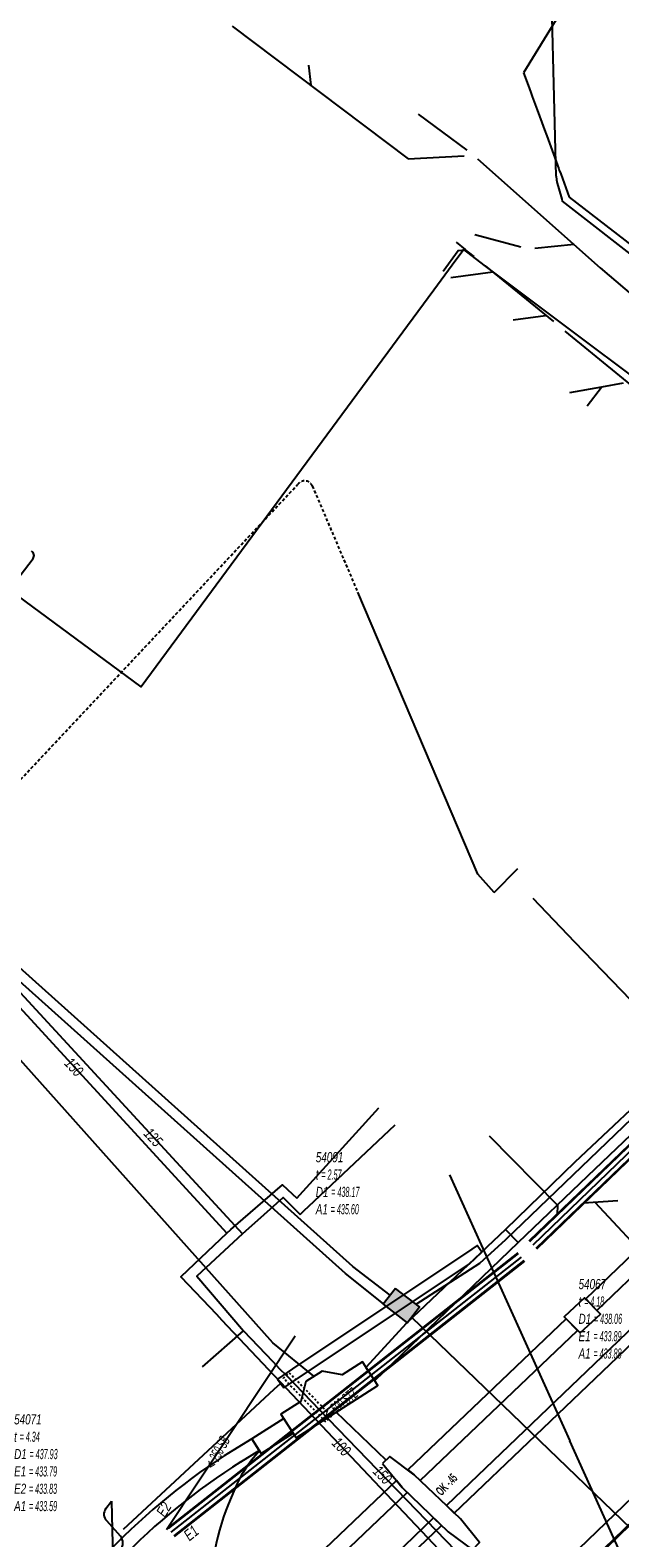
# Model space of a CAD drawing. Header units: metres. Extents: x 2695563 to 2696938, y 1260544 to 1262032.
# Tile 151 of 256: x 2696141 to 2696170, y 1261437 to 1261511. Entities that reach past the tile are written whole.
import ezdxf

# ---------------------------------------------------------------- set-up
doc = ezdxf.new("R2010")
doc.units = ezdxf.units.M
for name, pattern in [('AUSGEZOGEN', [0]), ('STRICHLINIE2_S3', [0.25, 0.15, -0.1]), ('VERDECKT2_S2', [0.18, 0.1, -0.08])]:
    doc.linetypes.add(name, pattern=pattern)
for name, color, linetype in [('AW_LK_ Haltung Text', 7, 'AUSGEZOGEN'), ('AW_LK_Ein-Auslauftext', 24, 'AUSGEZOGEN'), ('AW_LK_Haltung', 24, 'AUSGEZOGEN'), ('AW_LK_Normschacht Text', 24, 'AUSGEZOGEN'), ('EW_Hoehenpunkt_Text', 7, 'AUSGEZOGEN'), ('EW_LK_Bauwerk_FL_Linie_Punkt', 1, 'AUSGEZOGEN'), ('EW_LK_Trasseabs', 1, 'AUSGEZOGEN'), ('EW_LK_Trasserand', 1, 'AUSGEZOGEN'), ('FM_LK_SW_BAUWERK', 94, 'AUSGEZOGEN'), ('FM_LK_SW_TRASSEKANTE', 94, 'AUSGEZOGEN'), ('GA_LK_Leitung', 32, 'AUSGEZOGEN'), ('GA_LK_Leitung_Text', 32, 'AUSGEZOGEN'), ('WA_LK_Leitung', 171, 'AUSGEZOGEN'), ('WA_LK_Leitung_Text', 171, 'AUSGEZOGEN'), ('WA_LK_Schutzrohr', 171, 'AUSGEZOGEN')]:
    doc.layers.add(name, color=color, linetype=linetype)
doc.styles.add('ARIAL', font='arial.ttf')
doc.styles.add('ARIALNARROW', font='ARIALN.TTF')
pattern_1 = [(0, (2703955, 1269100), (4050, 4050), [4050, -4050]), (90, (2703955, 1269100), (-4050, 4050), [4050, -4050])]
pattern_2 = [(0, (2708005, 1273150), (6075, 6075), [6075, -6075]), (90, (2708005, 1273150), (-6075, 6075), [6075, -6075])]

# ---------------------------------------------------------------- blocks, each defined once
blk = doc.blocks.new('COMPLEXOBJECT_1808')
at = {"layer": 'EW_LK_Trasserand', "color": 1, "linetype": 'AUSGEZOGEN', "transparency": 33554687}
blk.add_line((6143.88, 11436.092), (6144.364, 11435.59), dxfattribs=at)
blk.add_lwpolyline([(6150.404, 11440.5), (6151.313, 11441.058), (6150.947, 11441.654), (6149.998, 11441.072)], dxfattribs=at)
for centre, radius, start, end in [((6167.361, 11413.494), 32.589, 122.19357, 136.09702), ((6167.554, 11413.233), 32.212, 122.16845, 136.04783)]:
    blk.add_arc(centre, radius, start, end, dxfattribs=at)
blk = doc.blocks.new('COMPLEXOBJECT_2170')
at = {"layer": 'EW_LK_Trasseabs', "color": 1, "linetype": 'AUSGEZOGEN', "transparency": 33554687}
for p, q in [((6143.7, 11438.179), (6143.977, 11438.548)), ((6144.417, 11436.814), (6143.74, 11437.563))]:
    blk.add_line(p, q, dxfattribs=at)
for centre, radius, start, end in [((6144.067, 11437.894), 0.465, 142.10619, 225.32439), ((6144.027, 11436.47), 0.52, 317.61739, 41.39336)]:
    blk.add_arc(centre, radius, start, end, dxfattribs=at)
blk = doc.blocks.new('COMPLEXOBJECT_2246')
at = {"layer": 'EW_LK_Trasseabs', "color": 1, "linetype": 'AUSGEZOGEN', "transparency": 33554687}
blk.add_line((6129.262, 11471.272), (6140.081, 11485.41), dxfattribs=at)
for centre, radius, start, end in [((6139.871, 11485.561), 0.259, 324.24692, 58.01634), ((6128.925, 11471.437), 0.375, 234.98047, 333.8722)]:
    blk.add_arc(centre, radius, start, end, dxfattribs=at)
blk = doc.blocks.new('COMPLEXOBJECT_2247')
at = {"layer": 'EW_LK_Trasseabs', "color": 1, "linetype": 'STRICHLINIE2_S3', "transparency": 33554687}
blk.add_line((6153.954, 11489.019), (6156.209, 11483.732), dxfattribs=at)
blk.add_arc((6153.572, 11488.857), 0.415, 23.04748, 144.07949, dxfattribs=at)
blk = doc.blocks.new('COMPLEXOBJECT_2557')
at = {"layer": 'EW_LK_Trasseabs', "color": 1, "linetype": 'AUSGEZOGEN', "transparency": 33554687}
blk.add_line((6151.328, 11441.044), (6151.178, 11441.28), dxfattribs=at)
for centre, radius, start, end in [((6155.813, 11436.802), 6.174, 136.59508, 158.73317), ((6161.254, 11433.8), 12.36, 154.91022, 180.33378)]:
    blk.add_arc(centre, radius, start, end, dxfattribs=at)

msp = doc.modelspace()

# ---------------------------------------------------------------- hatches: boundary and pattern name
at = {"layer": 'EW_LK_Bauwerk_FL_Linie_Punkt', "lineweight": 18, "transparency": 33554687}
h = msp.add_hatch(dxfattribs=at)
h.set_pattern_fill('MUSTER', color=1, scale=4050, style=0, pattern_type=2)
h.set_pattern_definition(pattern_1)
h.paths.add_polyline_path([(2696168.236, 1261446.722), (2696169.233, 1261447.646), (2696168.438, 1261448.464), (2696167.441, 1261447.516)], flags=0)
h = msp.add_hatch(dxfattribs=at)
h.set_pattern_fill('MUSTER', color=1, scale=4050, style=0, pattern_type=2)
h.set_pattern_definition(pattern_1)
h.paths.add_polyline_path([(2696154.129, 1261441.506), (2696158.178, 1261444.11), (2696157.414, 1261445.277), (2696156.411, 1261444.635), (2696155.408, 1261444.823), (2696154.606, 1261444.309), (2696154.352, 1261443.317), (2696153.36, 1261442.679)], flags=0)
at = {"layer": 'EW_LK_Trasserand', "lineweight": 18, "transparency": 33554687}
h = msp.add_hatch(dxfattribs=at)
h.set_pattern_fill('MUSTER', color=1, scale=6075, style=0, pattern_type=2)
h.set_pattern_definition(pattern_2)
h.paths.add_polyline_path([(2696169.062, 1261447.834), (2696222.917, 1261499.453), (2696232.576, 1261508.809), (2696232.028, 1261509.392), (2696222.36, 1261500.028), (2696168.509, 1261448.411)], flags=0)
h = msp.add_hatch(dxfattribs=at)
h.set_pattern_fill('MUSTER', color=1, scale=6075, style=0, pattern_type=2)
h.set_pattern_definition(pattern_2)
h.paths.add_polyline_path([(2696233.737, 1261507.571), (2696223.546, 1261497.68), (2696210.075, 1261484.577), (2696201.333, 1261476.347), (2696169.704, 1261445.906), (2696161.583, 1261438.138), (2696161.973, 1261437.763), (2696170.078, 1261445.516), (2696201.705, 1261475.955), (2696210.449, 1261484.187), (2696223.922, 1261497.292), (2696234.107, 1261507.177)], flags=0)
h = msp.add_hatch(dxfattribs=at)
h.set_pattern_fill('MUSTER', color=1, scale=6075, style=0, pattern_type=2)
h.set_pattern_definition(pattern_2)
h.paths.add_polyline_path([(2696165.143, 1261451.211), (2696168.614, 1261454.526), (2696173.266, 1261458.968), (2696177.43, 1261462.972), (2696182.242, 1261467.602), (2696188.876, 1261473.986), (2696193.225, 1261478.203), (2696197.187, 1261482.049), (2696196.437, 1261482.827), (2696192.535, 1261478.908), (2696188.266, 1261474.618), (2696181.633, 1261468.232), (2696176.87, 1261463.552), (2696172.647, 1261459.613), (2696167.964, 1261455.204), (2696164.52, 1261451.86)], flags=0)
h = msp.add_hatch(dxfattribs=at)
h.set_pattern_fill('MUSTER', color=1, scale=6075, style=0, pattern_type=2)
h.set_pattern_definition(pattern_2)
h.paths.add_polyline_path([(2696158.022, 1261444.348), (2696160.263, 1261446.511), (2696165.143, 1261451.211), (2696164.52, 1261451.86), (2696159.599, 1261447.199), (2696157.59, 1261445.007)], flags=0)
h = msp.add_hatch(dxfattribs=at)
h.set_pattern_fill('MUSTER', color=1, scale=6075, style=0, pattern_type=2)
h.set_pattern_definition(pattern_2)
h.paths.add_polyline_path([(2696153.503, 1261443.985), (2696154.242, 1261444.493), (2696162.711, 1261450.146), (2696163.34, 1261450.742), (2696163.106, 1261451.071), (2696162.846, 1261450.886), (2696153.939, 1261444.94), (2696153.197, 1261444.43)], flags=0)
h = msp.add_hatch(dxfattribs=at)
h.set_pattern_fill('MUSTER', color=1, scale=6075, style=0, pattern_type=2)
h.set_pattern_definition(pattern_2)
h.paths.add_polyline_path([(2696160.278, 1261439.392), (2696168.091, 1261446.841), (2696167.539, 1261447.42), (2696159.664, 1261439.912), (2696159.986, 1261439.673)], flags=0)
h = msp.add_hatch(dxfattribs=at)
h.set_pattern_fill('MUSTER', color=1, scale=6075, style=0, pattern_type=2)
h.set_pattern_definition(pattern_2)
h.paths.add_polyline_path([(2696152.384, 1261440.719), (2696153.974, 1261441.732), (2696153.501, 1261442.474), (2696151.912, 1261441.461)], flags=0)
h = msp.add_hatch(dxfattribs=at)
h.set_pattern_fill('MUSTER', color=1, scale=6075, style=0, pattern_type=2)
h.set_pattern_definition(pattern_2)
h.paths.add_polyline_path([(2696145.334, 1261435.4), (2696145.509, 1261435.581), (2696145.686, 1261435.76), (2696145.864, 1261435.937), (2696146.044, 1261436.114), (2696146.225, 1261436.289), (2696146.407, 1261436.462), (2696146.591, 1261436.634), (2696146.776, 1261436.805), (2696146.962, 1261436.974), (2696147.15, 1261437.142), (2696147.339, 1261437.308), (2696147.529, 1261437.473), (2696147.721, 1261437.636), (2696147.914, 1261437.798), (2696148.108, 1261437.959), (2696148.303, 1261438.117), (2696148.5, 1261438.275), (2696148.697, 1261438.43), (2696148.896, 1261438.584), (2696149.096, 1261438.737), (2696149.298, 1261438.888), (2696149.5, 1261439.037), (2696149.704, 1261439.185), (2696149.909, 1261439.332), (2696150.115, 1261439.476), (2696150.322, 1261439.619), (2696150.53, 1261439.761), (2696150.74, 1261439.901), (2696150.95, 1261440.039), (2696151.161, 1261440.175), (2696151.374, 1261440.31), (2696152.283, 1261440.868), (2696151.917, 1261441.464), (2696150.968, 1261440.882), (2696150.753, 1261440.745), (2696150.538, 1261440.607), (2696150.325, 1261440.467), (2696150.113, 1261440.325), (2696149.902, 1261440.181), (2696149.692, 1261440.036), (2696149.484, 1261439.89), (2696149.276, 1261439.741), (2696149.07, 1261439.591), (2696148.865, 1261439.44), (2696148.661, 1261439.287), (2696148.458, 1261439.132), (2696148.256, 1261438.976), (2696148.056, 1261438.818), (2696147.857, 1261438.658), (2696147.659, 1261438.497), (2696147.462, 1261438.335), (2696147.267, 1261438.17), (2696147.073, 1261438.005), (2696146.88, 1261437.838), (2696146.689, 1261437.669), (2696146.499, 1261437.499), (2696146.31, 1261437.327), (2696146.123, 1261437.154), (2696145.937, 1261436.979), (2696145.752, 1261436.803), (2696145.569, 1261436.626), (2696145.387, 1261436.447), (2696145.207, 1261436.267), (2696145.028, 1261436.085), (2696144.85, 1261435.902)], flags=0)
h = msp.add_hatch(dxfattribs=at)
h.set_pattern_fill('MUSTER', color=1, scale=6075, style=0, pattern_type=2)
h.set_pattern_definition(pattern_2)
h.paths.add_polyline_path([(2696158.418, 1261440.222), (2696159.384, 1261439.031), (2696161.676, 1261436.828), (2696162.877, 1261435.938), (2696163.223, 1261436.298), (2696162.277, 1261437.471), (2696159.986, 1261439.673), (2696158.773, 1261440.575)], flags=0)
h = msp.add_hatch(dxfattribs=at)
h.set_pattern_fill('MUSTER', color=1, scale=6075, style=0, pattern_type=2)
h.set_pattern_definition(pattern_2)
h.paths.add_polyline_path([(2696100.635, 1261382.048), (2696147.899, 1261427.591), (2696159.64, 1261438.784), (2696159.384, 1261439.031), (2696159.103, 1261439.377), (2696147.346, 1261428.168), (2696100.08, 1261382.624)], flags=0)
h = msp.add_hatch(dxfattribs=at)
h.set_pattern_fill('MUSTER', color=1, scale=6075, style=0, pattern_type=2)
h.set_pattern_definition(pattern_2)
h.paths.add_polyline_path([(2696148.263, 1261424.144), (2696159.86, 1261435.742), (2696161.337, 1261437.155), (2696160.947, 1261437.529), (2696159.482, 1261436.128), (2696147.881, 1261424.526)], flags=0)
at = {"layer": 'FM_LK_SW_BAUWERK', "transparency": 33554687}
msp.add_hatch(color=7, dxfattribs=at).paths.add_polyline_path([(2696159.057, 1261448.935), (2696158.446, 1261448.144), (2696159.633, 1261447.227), (2696160.244, 1261448.018)])

# ---------------------------------------------------------------- linework, layer by layer
at = {"layer": 'AW_LK_Haltung', "color": 24, "linetype": 'AUSGEZOGEN', "transparency": 33554687}
for p, q in [((2696154.726, 1261509.745), (2696154.856, 1261508.749)), ((2696160.186, 1261507.314), (2696162.595, 1261505.527)), ((2696162.989, 1261501.33), (2696165.279, 1261500.723)), ((2696162.072, 1261500.953), (2696162.513, 1261500.578)), ((2696162.514, 1261500.575), (2696162.951, 1261500.243)), ((2696165.979, 1261500.652), (2696167.925, 1261500.844)), ((2696163.506, 1261499.779), (2696166.897, 1261497.002)), ((2696161.801, 1261499.195), (2696163.889, 1261499.469)), ((2696164.904, 1261497.09), (2696166.502, 1261497.302)), ((2696167.469, 1261496.531), (2696187.179, 1261480.332)), ((2696167.722, 1261493.469), (2696169.301, 1261493.752)), ((2696168.585, 1261492.806), (2696169.293, 1261493.748)), ((2696169.301, 1261493.752), (2696170.382, 1261493.951)), ((2696170.093, 1261453.284), (2696168.396, 1261453.176)), ((2696178.442, 1261443.008), (2696168.969, 1261453.207)), ((2696154.069, 1261446.558), (2696147.688, 1261436.93))]:
    msp.add_line(p, q, dxfattribs=at)
at = {"layer": 'AW_LK_Haltung', "linetype": 'AUSGEZOGEN', "transparency": 33554687}
for p, q in [((2696196.127, 1261480.641), (2696165.686, 1261451.281)), ((2696196.14, 1261480.627), (2696165.699, 1261451.267)), ((2696196.154, 1261480.613), (2696165.713, 1261451.253)), ((2696196.474, 1261480.281), (2696166.033, 1261450.921)), ((2696196.488, 1261480.267), (2696166.047, 1261450.907)), ((2696196.501, 1261480.253), (2696166.06, 1261450.893)), ((2696165.126, 1261450.707), (2696147.731, 1261437.023)), ((2696165.138, 1261450.691), (2696147.743, 1261437.007)), ((2696165.151, 1261450.676), (2696147.756, 1261436.992)), ((2696165.435, 1261450.314), (2696148.04, 1261436.63)), ((2696165.448, 1261450.299), (2696148.053, 1261436.615)), ((2696165.46, 1261450.283), (2696148.065, 1261436.599))]:
    msp.add_line(p, q, dxfattribs=at)
at = {"layer": 'AW_LK_Haltung', "color": 255, "transparency": 33554687}
for p, q in [((2696196.314, 1261480.447), (2696165.873, 1261451.087)), ((2696165.293, 1261450.495), (2696147.898, 1261436.811))]:
    msp.add_line(p, q, dxfattribs=at)
at = {"layer": 'AW_LK_Haltung', "color": 24, "linetype": 'AUSGEZOGEN', "transparency": 33554687}
for points in [[(2696150.945, 1261511.693), (2696159.679, 1261505.089), (2696162.466, 1261505.239)], [(2696163.127, 1261505.097), (2696169.231, 1261499.681), (2696189.578, 1261482.342)], [(2696161.418, 1261499.505), (2696162.168, 1261500.534), (2696162.513, 1261500.571)], [(2696163.712, 1261456.515), (2696167.11, 1261453.074), (2696167.086, 1261452.613)]]:
    msp.add_lwpolyline(points, dxfattribs=at)
at = {"layer": 'EW_LK_Bauwerk_FL_Linie_Punkt', "color": 1, "linetype": 'AUSGEZOGEN', "transparency": 33554687}
msp.add_line((2696161.732, 1261454.575), (2696167.711, 1261441.362), dxfattribs=at)
for points in [[(2696168.236, 1261446.722), (2696169.233, 1261447.646), (2696168.438, 1261448.464), (2696167.441, 1261447.516), (2696168.236, 1261446.722)], [(2696154.129, 1261441.506), (2696158.178, 1261444.11), (2696157.414, 1261445.277), (2696156.411, 1261444.635), (2696155.408, 1261444.823), (2696154.606, 1261444.309), (2696154.352, 1261443.317), (2696153.36, 1261442.679), (2696154.129, 1261441.506)]]:
    msp.add_lwpolyline(points, close=True, dxfattribs=at)
at = {"layer": 'EW_LK_Trasseabs', "color": 1, "linetype": 'STRICHLINIE2_S3', "transparency": 33554687}
msp.add_line((2696133.762, 1261467.129), (2696154.206, 1261488.91), dxfattribs=at)
at = {"layer": 'EW_LK_Trasseabs', "color": 1, "linetype": 'AUSGEZOGEN', "transparency": 33554687}
for p, q in [((2696163.95, 1261468.624), (2696165.133, 1261469.813)), ((2696158.596, 1261440.398), (2696156.114, 1261442.783)), ((2696171.732, 1261432.478), (2696167.711, 1261441.362)), ((2696144.947, 1261438.358), (2696145.366, 1261419.485))]:
    msp.add_line(p, q, dxfattribs=at)
for points in [[(2696163.95, 1261468.624), (2696163.142, 1261469.522), (2696157.179, 1261483.542)], [(2696155.007, 1261444.566), (2696152.965, 1261446.223), (2696138.06, 1261462.92)], [(2696145.541, 1261436.96), (2696153.033, 1261443.929), (2696153.35, 1261444.208)]]:
    msp.add_lwpolyline(points, dxfattribs=at)
at = {"layer": 'EW_LK_Trasserand', "color": 1, "linetype": 'AUSGEZOGEN', "transparency": 33554687}
for points in [[(2696169.062, 1261447.834), (2696222.917, 1261499.453), (2696232.576, 1261508.809), (2696232.028, 1261509.392), (2696222.36, 1261500.028), (2696168.509, 1261448.411), (2696169.062, 1261447.834)], [(2696233.737, 1261507.571), (2696223.546, 1261497.68), (2696210.075, 1261484.577), (2696201.333, 1261476.347), (2696169.704, 1261445.906), (2696161.583, 1261438.138), (2696161.973, 1261437.763), (2696170.078, 1261445.516), (2696201.705, 1261475.955), (2696210.449, 1261484.187), (2696223.922, 1261497.292), (2696234.107, 1261507.177), (2696233.737, 1261507.571)], [(2696165.143, 1261451.211), (2696168.614, 1261454.526), (2696173.266, 1261458.968), (2696177.43, 1261462.972), (2696182.242, 1261467.602), (2696188.876, 1261473.986), (2696193.225, 1261478.203), (2696197.187, 1261482.049), (2696196.437, 1261482.827), (2696192.535, 1261478.908), (2696188.266, 1261474.618), (2696181.633, 1261468.232), (2696176.87, 1261463.552), (2696172.647, 1261459.613), (2696167.964, 1261455.204), (2696164.52, 1261451.86), (2696165.143, 1261451.211)], [(2696158.022, 1261444.348), (2696160.263, 1261446.511), (2696165.143, 1261451.211), (2696164.52, 1261451.86), (2696159.599, 1261447.199), (2696157.59, 1261445.007), (2696158.022, 1261444.348)], [(2696153.503, 1261443.985), (2696154.242, 1261444.493), (2696162.711, 1261450.146), (2696163.34, 1261450.742), (2696163.106, 1261451.071), (2696162.846, 1261450.886), (2696153.939, 1261444.94), (2696153.197, 1261444.43), (2696153.503, 1261443.985)], [(2696160.278, 1261439.392), (2696168.091, 1261446.841), (2696167.539, 1261447.42), (2696159.664, 1261439.912), (2696159.986, 1261439.673), (2696160.278, 1261439.392)], [(2696152.384, 1261440.719), (2696153.974, 1261441.732), (2696153.501, 1261442.474), (2696151.912, 1261441.461), (2696152.384, 1261440.719)], [(2696158.418, 1261440.222), (2696159.384, 1261439.031), (2696161.676, 1261436.828), (2696162.877, 1261435.938), (2696163.223, 1261436.298), (2696162.277, 1261437.471), (2696159.986, 1261439.673), (2696158.773, 1261440.575), (2696158.418, 1261440.222)], [(2696100.635, 1261382.048), (2696147.899, 1261427.591), (2696159.64, 1261438.784), (2696159.384, 1261439.031), (2696159.103, 1261439.377), (2696147.346, 1261428.168), (2696100.08, 1261382.624), (2696100.635, 1261382.048)], [(2696148.263, 1261424.144), (2696159.86, 1261435.742), (2696161.337, 1261437.155), (2696160.947, 1261437.529), (2696159.482, 1261436.128), (2696147.881, 1261424.526), (2696148.263, 1261424.144)]]:
    msp.add_lwpolyline(points, close=True, dxfattribs=at)
at = {"layer": 'FM_LK_SW_BAUWERK', "color": 94, "transparency": 33554687}
msp.add_lwpolyline([(2696159.057, 1261448.935), (2696158.446, 1261448.144), (2696159.633, 1261447.227), (2696160.244, 1261448.018), (2696159.057, 1261448.935)], close=True, dxfattribs=at)
at = {"layer": 'FM_LK_SW_TRASSEKANTE', "color": 94, "linetype": 'AUSGEZOGEN', "transparency": 33554687}
msp.add_line((2696159.848, 1261447.505), (2696170.748, 1261436.996), dxfattribs=at)
for points in [[(2696158.463, 1261448.166), (2696156.574, 1261449.684), (2696131.382, 1261472.27), (2696125.97, 1261477.255), (2696101.479, 1261499.81), (2696100.457, 1261500.751), (2696098.581, 1261502.519)], [(2696175.569, 1261490.721), (2696163.467, 1261499.81), (2696162.443, 1261500.579), (2696161.876, 1261499.81), (2696160.959, 1261498.567), (2696159.654, 1261496.796), (2696146.418, 1261478.849), (2696139.577, 1261483.894), (2696134.26, 1261486.634)], [(2696158.796, 1261448.598), (2696156.935, 1261450.03), (2696131.68, 1261472.671)], [(2696173.737, 1261460.212), (2696170.74, 1261463.266), (2696167.971, 1261466.154), (2696165.895, 1261468.319)], [(2696160.08, 1261448.145), (2696163.247, 1261450.182), (2696164.539, 1261451.363), (2696173.737, 1261460.212)]]:
    msp.add_lwpolyline(points, dxfattribs=at)
at = {"layer": 'GA_LK_Leitung', "linetype": 'AUSGEZOGEN', "transparency": 33554687}
for p, q in [((2696168.918, 1261435.515), (2696194.194, 1261460.051)), ((2696168.936, 1261435.498), (2696194.212, 1261460.034)), ((2696168.953, 1261435.48), (2696194.229, 1261460.016))]:
    msp.add_line(p, q, dxfattribs=at)
at = {"layer": 'GA_LK_Leitung', "color": 32, "linetype": 'AUSGEZOGEN', "transparency": 33554687}
for points in [[(2696167.042, 1261504.229), (2696166.72, 1261516.71), (2696160.18, 1261521.696), (2696157.226, 1261517.95)], [(2696099.197, 1261506.761), (2696099.897, 1261499.9), (2696139.066, 1261464.321), (2696150.68, 1261451.678), (2696148.393, 1261449.512), (2696150.157, 1261447.646), (2696150.427, 1261447.361)], [(2696167.042, 1261504.229), (2696167.047, 1261504.054), (2696167.095, 1261503.881), (2696167.284, 1261503.197), (2696167.314, 1261503.09), (2696167.343, 1261502.984), (2696188.019, 1261486.874)], [(2696154.154, 1261453.416), (2696154.468, 1261453.764), (2696158.221, 1261457.918)], [(2696150.68, 1261451.678), (2696150.884, 1261451.856), (2696153.441, 1261454.089), (2696153.924, 1261453.633), (2696154.154, 1261453.416)], [(2696165.27, 1261431.66), (2696164.99, 1261431.957), (2696164.783, 1261432.175), (2696163.293, 1261433.751), (2696163.087, 1261433.969), (2696161.407, 1261435.746), (2696160.936, 1261436.244), (2696150.427, 1261447.361)]]:
    msp.add_lwpolyline(points, dxfattribs=at)
at = {"layer": 'WA_LK_Leitung', "color": 7, "linetype": 'AUSGEZOGEN', "transparency": 33554687}
for p, q in [((2696167.686, 1261503.194), (2696188.595, 1261486.952)), ((2696149.472, 1261445.034), (2696151.503, 1261446.818))]:
    msp.add_line(p, q, dxfattribs=at)
for points in [[(2696162.92, 1261515.59), (2696163.177, 1261515.384), (2696163.423, 1261515.188), (2696163.579, 1261515.064), (2696167.15, 1261512.21), (2696165.42, 1261509.36)], [(2696165.42, 1261509.36), (2696165.689, 1261508.628), (2696165.794, 1261508.343), (2696165.849, 1261508.193), (2696166.09, 1261507.536), (2696166.322, 1261506.907), (2696166.46, 1261506.531), (2696166.57, 1261506.231), (2696167.169, 1261504.602), (2696167.193, 1261504.537), (2696167.265, 1261504.339), (2696167.686, 1261503.194)], [(2696241.214, 1261506.434), (2696240.53, 1261505.774), (2696204.419, 1261470.927), (2696165.915, 1261433.824), (2696164.949, 1261432.893)], [(2696128.648, 1261474.504), (2696139.45, 1261464.684), (2696151.45, 1261451.641), (2696149.187, 1261449.54), (2696151.503, 1261446.818), (2696152.96, 1261445.296), (2696153.299, 1261444.942)], [(2696154.316, 1261452.612), (2696154.533, 1261452.817), (2696154.734, 1261453.007), (2696159.04, 1261457.068)], [(2696151.45, 1261451.641), (2696151.793, 1261451.947), (2696152.212, 1261452.32), (2696153.481, 1261453.449), (2696154.316, 1261452.612)], [(2696164.949, 1261432.893), (2696164.483, 1261433.376), (2696155.731, 1261442.441), (2696153.634, 1261444.606), (2696153.299, 1261444.942)]]:
    msp.add_lwpolyline(points, dxfattribs=at)
at = {"layer": 'WA_LK_Schutzrohr', "color": 7, "linetype": 'VERDECKT2_S2', "transparency": 33554687}
msp.add_lwpolyline([(2696153.778, 1261444.745), (2696155.875, 1261442.58), (2696155.587, 1261442.302), (2696153.49, 1261444.467), (2696153.778, 1261444.745)], close=True, dxfattribs=at)

# ---------------------------------------------------------------- block references
at = {"layer": 'EW_LK_Trasseabs', "color": 1, "linetype": 'STRICHLINIE2_S3', "lineweight": -3, "transparency": 33554687}
msp.add_blockref('COMPLEXOBJECT_2247', (2690000.97, 1249999.81), dxfattribs=at)
at = {"layer": 'EW_LK_Trasseabs', "color": 1, "linetype": 'AUSGEZOGEN', "lineweight": -3, "transparency": 33554687}
for name in ['COMPLEXOBJECT_2246', 'COMPLEXOBJECT_2557', 'COMPLEXOBJECT_2170']:
    msp.add_blockref(name, (2690000.97, 1249999.81), dxfattribs=at)
at = {"layer": 'EW_LK_Trasserand', "color": 1, "linetype": 'AUSGEZOGEN', "lineweight": -3, "transparency": 33554687}
msp.add_blockref('COMPLEXOBJECT_1808', (2690000.97, 1249999.81), dxfattribs=at)

# ---------------------------------------------------------------- texts
at = {"layer": 'AW_LK_ Haltung Text', "color": 24, "transparency": 33554687, "char_height": 0.55705, "attachment_point": 5, "style": 'ARIAL'}
for s, insert, width, rotation in [('\\A1;{\\fArial|i1|b0;\\H0.557054;\\W0.700000;\\C24;< \\W0.490000;500 STZ}\\P', (2696156.316, 1261443.197), 2.75543, 39.8475), ('\\A1;{\\fArial|i1|b0;\\H0.557054;\\W0.700000;\\C24;< \\W0.490000;250 SB}\\P', (2696150.203, 1261440.769), 2.45674, 61.479)]:
    msp.add_mtext(s, dxfattribs=dict(at, insert=insert, width=width, rotation=rotation))
at = {"layer": 'AW_LK_Ein-Auslauftext', "color": 24, "transparency": 33554687, "char_height": 0.55705, "attachment_point": 7, "style": 'ARIAL'}
for s, insert, width, rotation in [('\\A1;{\\fArial|i1|b0;\\H0.557054;\\W0.700000;\\C24;E2}\\P', (2696147.616, 1261437.518), 0.86376, 59.4189), ('\\A1;{\\fArial|i1|b0;\\H0.557054;\\W0.700000;\\C24;E1}\\P', (2696148.823, 1261436.349), 0.85544, 39.2094)]:
    msp.add_mtext(s, dxfattribs=dict(at, insert=insert, width=width, rotation=rotation))
at = {"layer": 'AW_LK_Normschacht Text', "color": 24, "transparency": 33554687, "char_height": 0.50641, "attachment_point": 1, "line_spacing_factor": 1.024096, "style": 'ARIAL'}
for s, insert, width in [('\\A1;{\\fArial|i1|b0;\\H0.506413;\\W0.697091;\\C24;54091}\\P{\\fArial|i1|b0;\\H0.505000;\\W0.697091;\\C24;t \\W0.487964;= 2.57}\\P{\\fArial|i1|b0;\\H0.505000;\\W0.697091;\\C24;D1 \\W0.487964;= 438.17}\\P{\\fArial|i1|b0;\\H0.505000;\\W0.697091;\\C24;A1 \\W0.487964;= 435.60}\\P', (2696155.096, 1261455.712), 2.8452), ('\\A1;{\\fArial|i1|b0;\\H0.506413;\\W0.695318;\\C24;54067}\\P{\\fArial|i1|b0;\\H0.505000;\\W0.695318;\\C24;t \\W0.486723;= 4.18}\\P{\\fArial|i1|b0;\\H0.505000;\\W0.695318;\\C24;D1 \\W0.486723;= 438.06}\\P{\\fArial|i1|b0;\\H0.505000;\\W0.695318;\\C24;E1 \\W0.486723;= 433.89}\\P{\\fArial|i1|b0;\\H0.505000;\\W0.695318;\\C24;A1 \\W0.486723;= 433.88}\\P', (2696168.15, 1261449.403), 2.8414), ('\\A1;{\\fArial|i1|b0;\\H0.506413;\\W0.694636;\\C24;54071}\\P{\\fArial|i1|b0;\\H0.505000;\\W0.694636;\\C24;t \\W0.486245;= 4.34}\\P{\\fArial|i1|b0;\\H0.505000;\\W0.694636;\\C24;D1 \\W0.486245;= 437.93}\\P{\\fArial|i1|b0;\\H0.505000;\\W0.694636;\\C24;E1 \\W0.486245;= 433.79}\\P{\\fArial|i1|b0;\\H0.505000;\\W0.694636;\\C24;E2 \\W0.486245;= 433.83}\\P{\\fArial|i1|b0;\\H0.505000;\\W0.694636;\\C24;A1 \\W0.486245;= 433.59}\\P', (2696140.11, 1261442.679), 2.83518)]:
    msp.add_mtext(s, dxfattribs=dict(at, insert=insert, width=width))
at = {"layer": 'EW_Hoehenpunkt_Text', "color": 1, "transparency": 33554687, "insert": (2696161.172, 1261438.748), "char_height": 0.45675, "width": 1.44034, "attachment_point": 4, "rotation": 46.143, "style": 'ARIALNARROW'}
msp.add_mtext('\\A1;{\\fArial Narrow|i0|b1;\\H0.456750;\\W0.700000;\\C1;OK \\W0.490000;-.45}\\P', dxfattribs=at)
at = {"layer": 'GA_LK_Leitung_Text', "color": 32, "transparency": 33554687, "char_height": 0.55825, "width": 1.10806, "attachment_point": 5, "style": 'ARIAL'}
for s, insert, rotation in [('\\A1;{\\fArial|i1|b0;\\H0.558250;\\W0.700000;\\C32;150}\\P', (2696143.084, 1261459.939), 312.5718), ('\\A1;{\\fArial|i1|b0;\\H0.558250;\\W0.700000;\\C32;100}\\P', (2696156.371, 1261441.065), 313.3917)]:
    msp.add_mtext(s, dxfattribs=dict(at, insert=insert, rotation=rotation))
at = {"layer": 'WA_LK_Leitung_Text', "color": 7, "transparency": 33554687, "char_height": 0.55426, "width": 1.10014, "attachment_point": 5, "style": 'ARIAL'}
for s, insert, rotation in [('\\A1;{\\fArial|i1|b0;\\H0.554263;\\W0.700000;\\C7;125}\\P', (2696147.021, 1261456.446), 312.6159), ('\\A1;{\\fArial|i1|b0;\\H0.554263;\\W0.700000;\\C7;150}\\P', (2696158.409, 1261439.659), 313.9929)]:
    msp.add_mtext(s, dxfattribs=dict(at, insert=insert, rotation=rotation))

doc.saveas('drawing.dxf')
